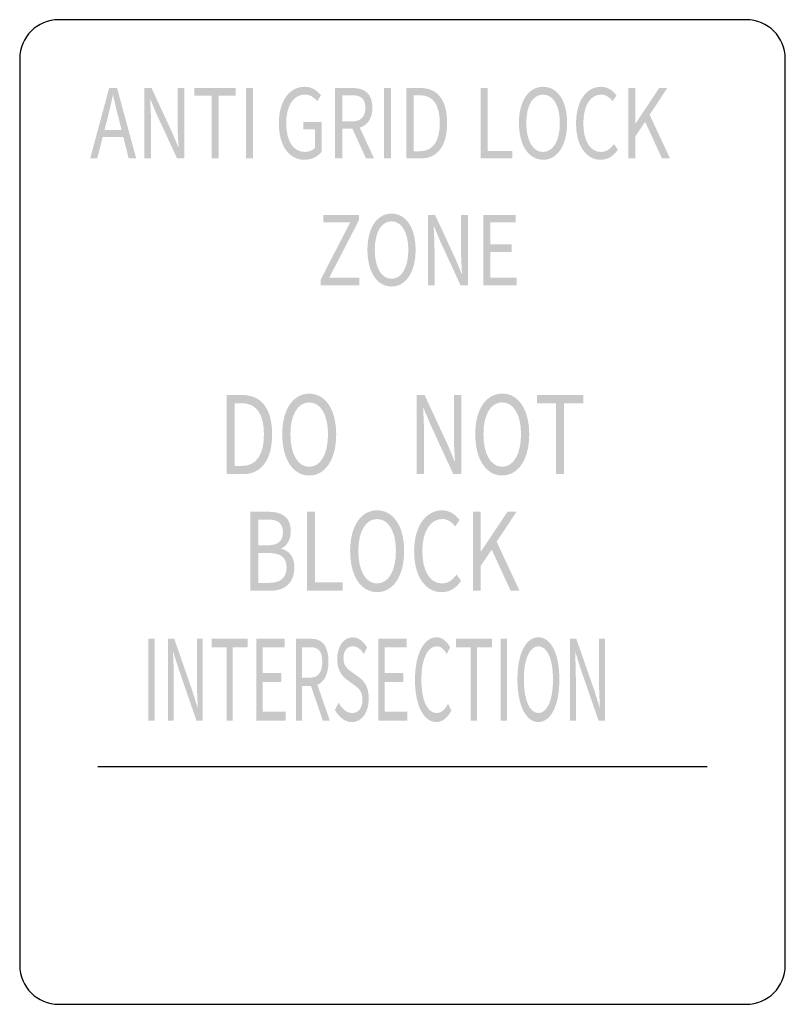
# Model space of a CAD drawing. Header units: inches. Extents: x -0.5 to 0.5, y -0.64 to 0.64.
import ezdxf

# ---------------------------------------------------------------- set-up
doc = ezdxf.new("R2010")
doc.units = ezdxf.units.IN
doc.header["$MEASUREMENT"] = 0

msp = doc.modelspace()

# ---------------------------------------------------------------- hatches: boundary and pattern name
h = msp.add_hatch(color=7)
h.paths.add_polyline_path([(-0.408, 0.4616), (-0.3987, 0.4616), (-0.3916, 0.4897), (-0.3646, 0.4897), (-0.3576, 0.4616), (-0.3478, 0.4616), (-0.3728, 0.5536), (-0.3831, 0.5536), (-0.408, 0.4616)])
edge = h.paths.add_edge_path(flags=0)
edge.add_line((-0.3892, 0.4988), (-0.3856, 0.513))
edge.add_spline(control_points=[(-0.3856, 0.513), (-0.383, 0.5234), (-0.3806, 0.5334), (-0.3783, 0.5442)], knot_values=[0, 0, 0, 0, 1, 1, 1, 1], degree=3, periodic=0)
edge.add_line((-0.3783, 0.5442), (-0.3779, 0.5442))
edge.add_spline(control_points=[(-0.3779, 0.5442), (-0.3755, 0.5335), (-0.3732, 0.5234), (-0.3705, 0.513)], knot_values=[0, 0, 0, 0, 1, 1, 1, 1], degree=3, periodic=0)
edge.add_line((-0.3705, 0.513), (-0.3669, 0.4988))
edge.add_line((-0.3669, 0.4988), (-0.3892, 0.4988))
h = msp.add_hatch(color=7)
edge = h.paths.add_edge_path()
edge.add_line((-0.3372, 0.4616), (-0.3285, 0.4616))
edge.add_line((-0.3285, 0.4616), (-0.3285, 0.5099))
edge.add_spline(control_points=[(-0.3285, 0.5099), (-0.3285, 0.5196), (-0.3292, 0.5293), (-0.3296, 0.5386)], knot_values=[0, 0, 0, 0, 1, 1, 1, 1], degree=3, periodic=0)
edge.add_line((-0.3296, 0.5386), (-0.3292, 0.5386))
edge.add_line((-0.3292, 0.5386), (-0.3213, 0.5197))
edge.add_line((-0.3213, 0.5197), (-0.2944, 0.4616))
edge.add_line((-0.2944, 0.4616), (-0.2849, 0.4616))
edge.add_line((-0.2849, 0.4616), (-0.2849, 0.5536))
edge.add_line((-0.2849, 0.5536), (-0.2937, 0.5536))
edge.add_line((-0.2937, 0.5536), (-0.2937, 0.5057))
edge.add_spline(control_points=[(-0.2937, 0.5057), (-0.2937, 0.4962), (-0.293, 0.4858), (-0.2924, 0.4766)], knot_values=[0, 0, 0, 0, 1, 1, 1, 1], degree=3, periodic=0)
edge.add_line((-0.2924, 0.4766), (-0.2929, 0.4766))
edge.add_line((-0.2929, 0.4766), (-0.3009, 0.4956))
edge.add_line((-0.3009, 0.4956), (-0.3278, 0.5536))
edge.add_line((-0.3278, 0.5536), (-0.3372, 0.5536))
edge.add_line((-0.3372, 0.5536), (-0.3372, 0.4616))
for points in [[(-0.2494, 0.4616), (-0.24, 0.4616), (-0.24, 0.5438), (-0.2177, 0.5438), (-0.2177, 0.5536), (-0.2717, 0.5536), (-0.2717, 0.5438), (-0.2494, 0.5438), (-0.2494, 0.4616)], [(-0.2045, 0.4616), (-0.1952, 0.4616), (-0.1952, 0.5536), (-0.2045, 0.5536), (-0.2045, 0.4616)], [(-0.0242, 0.4616), (-0.015, 0.4616), (-0.015, 0.5536), (-0.0242, 0.5536), (-0.0242, 0.4616)], [(0.1019, 0.4616), (0.1434, 0.4616), (0.1434, 0.4715), (0.1112, 0.4715), (0.1112, 0.5536), (0.1019, 0.5536), (0.1019, 0.4616)], [(0.295, 0.4616), (0.3043, 0.4616), (0.3043, 0.4907), (0.3169, 0.5095), (0.339, 0.4616), (0.3494, 0.4616), (0.3228, 0.5187), (0.3459, 0.5536), (0.3353, 0.5536), (0.3045, 0.5074), (0.3043, 0.5074), (0.3043, 0.5536), (0.295, 0.5536), (0.295, 0.4616)], [(-0.1071, 0.296), (-0.0563, 0.296), (-0.0563, 0.3059), (-0.0957, 0.3059), (-0.0568, 0.3811), (-0.0568, 0.388), (-0.1036, 0.388), (-0.1036, 0.3782), (-0.0683, 0.3782), (-0.1071, 0.303), (-0.1071, 0.296)], [(0.1057, 0.296), (0.1491, 0.296), (0.1491, 0.3059), (0.1149, 0.3059), (0.1149, 0.3394), (0.1428, 0.3394), (0.1428, 0.3494), (0.1149, 0.3494), (0.1149, 0.3782), (0.148, 0.3782), (0.148, 0.388), (0.1057, 0.388), (0.1057, 0.296)], [(0.2005, 0.0495), (0.211, 0.0495), (0.211, 0.1417), (0.236, 0.1417), (0.236, 0.1527), (0.1755, 0.1527), (0.1755, 0.1417), (0.2005, 0.1417), (0.2005, 0.0495)], [(-0.1247, -0.1029), (-0.0782, -0.1029), (-0.0782, -0.0918), (-0.1144, -0.0918), (-0.1144, 0.0003), (-0.1247, 0.0003), (-0.1247, -0.1029)], [(0.0919, -0.1029), (0.1023, -0.1029), (0.1023, -0.0702), (0.1165, -0.0491), (0.1413, -0.1029), (0.1529, -0.1029), (0.123, -0.0388), (0.1489, 0.0003), (0.1371, 0.0003), (0.1025, -0.0515), (0.1023, -0.0515), (0.1023, 0.0003), (0.0919, 0.0003), (0.0919, -0.1029)], [(-0.332, -0.2724), (-0.3239, -0.2724), (-0.3239, -0.1655), (-0.332, -0.1655), (-0.332, -0.2724)], [(-0.2298, -0.2724), (-0.2217, -0.2724), (-0.2217, -0.1769), (-0.2023, -0.1769), (-0.2023, -0.1655), (-0.2492, -0.1655), (-0.2492, -0.1769), (-0.2298, -0.1769), (-0.2298, -0.2724)], [(-0.1907, -0.2724), (-0.1528, -0.2724), (-0.1528, -0.2609), (-0.1827, -0.2609), (-0.1827, -0.222), (-0.1583, -0.222), (-0.1583, -0.2104), (-0.1827, -0.2104), (-0.1827, -0.1769), (-0.1538, -0.1769), (-0.1538, -0.1655), (-0.1907, -0.1655), (-0.1907, -0.2724)], [(-0.0315, -0.2724), (0.0064, -0.2724), (0.0064, -0.2609), (-0.0234, -0.2609), (-0.0234, -0.222), (0.0009, -0.222), (0.0009, -0.2104), (-0.0234, -0.2104), (-0.0234, -0.1769), (0.0054, -0.1769), (0.0054, -0.1655), (-0.0315, -0.1655), (-0.0315, -0.2724)], [(0.0892, -0.2724), (0.0973, -0.2724), (0.0973, -0.1769), (0.1167, -0.1769), (0.1167, -0.1655), (0.0697, -0.1655), (0.0697, -0.1769), (0.0892, -0.1769), (0.0892, -0.2724)], [(0.1283, -0.2724), (0.1363, -0.2724), (0.1363, -0.1655), (0.1283, -0.1655), (0.1283, -0.2724)]]:
    msp.add_hatch(color=7).paths.add_polyline_path(points)
h = msp.add_hatch(color=7)
edge = h.paths.add_edge_path()
edge.add_spline(control_points=[(-0.1282, 0.4599), (-0.1184, 0.4599), (-0.1102, 0.4644), (-0.1055, 0.4706)], knot_values=[0, 0, 0, 0, 1, 1, 1, 1], degree=3, periodic=0)
edge.add_line((-0.1055, 0.4706), (-0.1055, 0.5093))
edge.add_line((-0.1055, 0.5093), (-0.1297, 0.5093))
edge.add_line((-0.1297, 0.5093), (-0.1297, 0.4996))
edge.add_line((-0.1297, 0.4996), (-0.1141, 0.4996))
edge.add_line((-0.1141, 0.4996), (-0.1141, 0.4755))
edge.add_spline(control_points=[(-0.1141, 0.4755), (-0.117, 0.4721), (-0.1221, 0.4701), (-0.1273, 0.4701), (-0.1431, 0.4701), (-0.1519, 0.4847), (-0.1519, 0.5079), (-0.1519, 0.5308), (-0.1423, 0.545), (-0.1274, 0.545), (-0.1201, 0.545), (-0.1153, 0.5411), (-0.1116, 0.5364)], knot_values=[0, 0, 0, 0, 1, 1, 1, 2, 2, 2, 3, 3, 3, 4, 4, 4, 4], degree=3, periodic=0)
edge.add_line((-0.1116, 0.5364), (-0.1065, 0.5439))
edge.add_spline(control_points=[(-0.1065, 0.5439), (-0.1108, 0.5494), (-0.1175, 0.5552), (-0.1277, 0.5552), (-0.1472, 0.5552), (-0.1615, 0.5373), (-0.1615, 0.5075), (-0.1615, 0.4776), (-0.1476, 0.4599), (-0.1282, 0.4599)], knot_values=[0, 0, 0, 0, 1, 1, 1, 2, 2, 2, 3, 3, 3, 3], degree=3, periodic=0)
h = msp.add_hatch(color=7)
edge = h.paths.add_edge_path()
edge.add_line((-0.0476, 0.4616), (-0.0371, 0.4616))
edge.add_line((-0.0371, 0.4616), (-0.0558, 0.5019))
edge.add_spline(control_points=[(-0.0558, 0.5019), (-0.0459, 0.5049), (-0.0393, 0.5134), (-0.0393, 0.5278), (-0.0393, 0.5469), (-0.05, 0.5536), (-0.065, 0.5536)], knot_values=[0, 0, 0, 0, 1, 1, 1, 2, 2, 2, 2], degree=3, periodic=0)
edge.add_line((-0.065, 0.5536), (-0.088, 0.5536))
edge.add_line((-0.088, 0.5536), (-0.088, 0.4616))
edge.add_line((-0.088, 0.4616), (-0.0787, 0.4616))
edge.add_line((-0.0787, 0.4616), (-0.0787, 0.5006))
edge.add_line((-0.0787, 0.5006), (-0.0655, 0.5006))
edge.add_line((-0.0655, 0.5006), (-0.0476, 0.4616))
edge = h.paths.add_edge_path(flags=0)
edge.add_line((-0.0787, 0.5099), (-0.0787, 0.5442))
edge.add_line((-0.0787, 0.5442), (-0.0664, 0.5442))
edge.add_spline(control_points=[(-0.0664, 0.5442), (-0.0548, 0.5442), (-0.0485, 0.5399), (-0.0485, 0.5278), (-0.0485, 0.5158), (-0.0548, 0.5099), (-0.0664, 0.5099)], knot_values=[0, 0, 0, 0, 1, 1, 1, 2, 2, 2, 2], degree=3, periodic=0)
edge.add_line((-0.0664, 0.5099), (-0.0787, 0.5099))
h = msp.add_hatch(color=7)
edge = h.paths.add_edge_path()
edge.add_line((0.0052, 0.4616), (0.024, 0.4616))
edge.add_spline(control_points=[(0.024, 0.4616), (0.0462, 0.4616), (0.0583, 0.4788), (0.0583, 0.5079), (0.0583, 0.5373), (0.0462, 0.5536), (0.0236, 0.5536)], knot_values=[0, 0, 0, 0, 1, 1, 1, 2, 2, 2, 2], degree=3, periodic=0)
edge.add_line((0.0236, 0.5536), (0.0052, 0.5536))
edge.add_line((0.0052, 0.5536), (0.0052, 0.4616))
edge = h.paths.add_edge_path(flags=0)
edge.add_line((0.0145, 0.4711), (0.0145, 0.5442))
edge.add_line((0.0145, 0.5442), (0.0228, 0.5442))
edge.add_spline(control_points=[(0.0228, 0.5442), (0.0402, 0.5442), (0.0487, 0.5312), (0.0487, 0.5079), (0.0487, 0.4847), (0.0402, 0.4711), (0.0228, 0.4711)], knot_values=[0, 0, 0, 0, 1, 1, 1, 2, 2, 2, 2], degree=3, periodic=0)
edge.add_line((0.0228, 0.4711), (0.0145, 0.4711))
h = msp.add_hatch(color=7)
edge = h.paths.add_edge_path()
edge.add_spline(control_points=[(0.1836, 0.4599), (0.2021, 0.4599), (0.215, 0.4784), (0.215, 0.5079), (0.215, 0.5374), (0.2021, 0.5552), (0.1836, 0.5552), (0.1651, 0.5552), (0.1521, 0.5374), (0.1521, 0.5079), (0.1521, 0.4784), (0.1651, 0.4599), (0.1836, 0.4599)], knot_values=[0, 0, 0, 0, 1, 1, 1, 2, 2, 2, 3, 3, 3, 4, 4, 4, 4], degree=3, periodic=0)
edge = h.paths.add_edge_path(flags=0)
edge.add_spline(control_points=[(0.1836, 0.4701), (0.1703, 0.4701), (0.1617, 0.4849), (0.1617, 0.5079), (0.1617, 0.5308), (0.1703, 0.545), (0.1836, 0.545), (0.1968, 0.545), (0.2055, 0.5308), (0.2055, 0.5079), (0.2055, 0.4849), (0.1968, 0.4701), (0.1836, 0.4701)], knot_values=[0, 0, 0, 0, 1, 1, 1, 2, 2, 2, 3, 3, 3, 4, 4, 4, 4], degree=3, periodic=0)
h = msp.add_hatch(color=7)
edge = h.paths.add_edge_path()
edge.add_spline(control_points=[(0.2587, 0.4599), (0.2682, 0.4599), (0.2755, 0.4647), (0.2813, 0.4731)], knot_values=[0, 0, 0, 0, 1, 1, 1, 1], degree=3, periodic=0)
edge.add_line((0.2813, 0.4731), (0.2762, 0.4805))
edge.add_spline(control_points=[(0.2762, 0.4805), (0.2714, 0.474), (0.2661, 0.4701), (0.2591, 0.4701), (0.245, 0.4701), (0.2362, 0.4847), (0.2362, 0.5079), (0.2362, 0.5308), (0.2455, 0.545), (0.2594, 0.545), (0.2657, 0.545), (0.2705, 0.5415), (0.2745, 0.5364)], knot_values=[0, 0, 0, 0, 1, 1, 1, 2, 2, 2, 3, 3, 3, 4, 4, 4, 4], degree=3, periodic=0)
edge.add_line((0.2745, 0.5364), (0.2795, 0.5439))
edge.add_spline(control_points=[(0.2795, 0.5439), (0.2753, 0.5498), (0.2682, 0.5552), (0.2593, 0.5552), (0.2406, 0.5552), (0.2267, 0.5373), (0.2267, 0.5075), (0.2267, 0.4776), (0.2403, 0.4599), (0.2587, 0.4599)], knot_values=[0, 0, 0, 0, 1, 1, 1, 2, 2, 2, 3, 3, 3, 3], degree=3, periodic=0)
h = msp.add_hatch(color=7)
edge = h.paths.add_edge_path()
edge.add_spline(control_points=[(-0.0143, 0.2944), (0.0041, 0.2944), (0.0171, 0.3128), (0.0171, 0.3423), (0.0171, 0.3718), (0.0041, 0.3896), (-0.0143, 0.3896), (-0.0328, 0.3896), (-0.0458, 0.3718), (-0.0458, 0.3423), (-0.0458, 0.3128), (-0.0328, 0.2944), (-0.0143, 0.2944)], knot_values=[0, 0, 0, 0, 1, 1, 1, 2, 2, 2, 3, 3, 3, 4, 4, 4, 4], degree=3, periodic=0)
edge = h.paths.add_edge_path(flags=0)
edge.add_spline(control_points=[(-0.0143, 0.3045), (-0.0276, 0.3045), (-0.0362, 0.3194), (-0.0362, 0.3423), (-0.0362, 0.3653), (-0.0276, 0.3795), (-0.0143, 0.3795), (-0.0011, 0.3795), (0.0076, 0.3653), (0.0076, 0.3423), (0.0076, 0.3194), (-0.0011, 0.3045), (-0.0143, 0.3045)], knot_values=[0, 0, 0, 0, 1, 1, 1, 2, 2, 2, 3, 3, 3, 4, 4, 4, 4], degree=3, periodic=0)
h = msp.add_hatch(color=7)
edge = h.paths.add_edge_path()
edge.add_line((0.0331, 0.296), (0.0418, 0.296))
edge.add_line((0.0418, 0.296), (0.0418, 0.3443))
edge.add_spline(control_points=[(0.0418, 0.3443), (0.0418, 0.354), (0.0411, 0.3638), (0.0407, 0.3731)], knot_values=[0, 0, 0, 0, 1, 1, 1, 1], degree=3, periodic=0)
edge.add_line((0.0407, 0.3731), (0.0411, 0.3731))
edge.add_line((0.0411, 0.3731), (0.049, 0.3541))
edge.add_line((0.049, 0.3541), (0.0758, 0.296))
edge.add_line((0.0758, 0.296), (0.0854, 0.296))
edge.add_line((0.0854, 0.296), (0.0854, 0.388))
edge.add_line((0.0854, 0.388), (0.0765, 0.388))
edge.add_line((0.0765, 0.388), (0.0765, 0.3402))
edge.add_spline(control_points=[(0.0765, 0.3402), (0.0765, 0.3307), (0.0772, 0.3202), (0.0778, 0.3111)], knot_values=[0, 0, 0, 0, 1, 1, 1, 1], degree=3, periodic=0)
edge.add_line((0.0778, 0.3111), (0.0773, 0.3111))
edge.add_line((0.0773, 0.3111), (0.0694, 0.33))
edge.add_line((0.0694, 0.33), (0.0425, 0.388))
edge.add_line((0.0425, 0.388), (0.0331, 0.388))
edge.add_line((0.0331, 0.388), (0.0331, 0.296))
h = msp.add_hatch(color=7)
edge = h.paths.add_edge_path()
edge.add_spline(control_points=[(-0.1218, 0.0476), (-0.1011, 0.0476), (-0.0866, 0.0683), (-0.0866, 0.1014), (-0.0866, 0.1345), (-0.1011, 0.1545), (-0.1218, 0.1545), (-0.1426, 0.1545), (-0.1571, 0.1345), (-0.1571, 0.1014), (-0.1571, 0.0683), (-0.1426, 0.0476), (-0.1218, 0.0476)], knot_values=[0, 0, 0, 0, 1, 1, 1, 2, 2, 2, 3, 3, 3, 4, 4, 4, 4], degree=3, periodic=0)
edge = h.paths.add_edge_path(flags=0)
edge.add_spline(control_points=[(-0.1218, 0.059), (-0.1367, 0.059), (-0.1464, 0.0756), (-0.1464, 0.1014), (-0.1464, 0.1272), (-0.1367, 0.1431), (-0.1218, 0.1431), (-0.107, 0.1431), (-0.0973, 0.1272), (-0.0973, 0.1014), (-0.0973, 0.0756), (-0.107, 0.059), (-0.1218, 0.059)], knot_values=[0, 0, 0, 0, 1, 1, 1, 2, 2, 2, 3, 3, 3, 4, 4, 4, 4], degree=3, periodic=0)
h = msp.add_hatch(color=7)
edge = h.paths.add_edge_path()
edge.add_spline(control_points=[(0.1302, 0.0477), (0.151, 0.0477), (0.1655, 0.0684), (0.1655, 0.1015), (0.1655, 0.1346), (0.151, 0.1546), (0.1302, 0.1546), (0.1095, 0.1546), (0.095, 0.1346), (0.095, 0.1015), (0.095, 0.0684), (0.1095, 0.0477), (0.1302, 0.0477)], knot_values=[0, 0, 0, 0, 1, 1, 1, 2, 2, 2, 3, 3, 3, 4, 4, 4, 4], degree=3, periodic=0)
edge = h.paths.add_edge_path(flags=0)
edge.add_spline(control_points=[(0.1302, 0.0591), (0.1153, 0.0591), (0.1057, 0.0757), (0.1057, 0.1015), (0.1057, 0.1272), (0.1153, 0.1431), (0.1302, 0.1431), (0.1451, 0.1431), (0.1548, 0.1272), (0.1548, 0.1015), (0.1548, 0.0757), (0.1451, 0.0591), (0.1302, 0.0591)], knot_values=[0, 0, 0, 0, 1, 1, 1, 2, 2, 2, 3, 3, 3, 4, 4, 4, 4], degree=3, periodic=0)
h = msp.add_hatch(color=7)
edge = h.paths.add_edge_path()
edge.add_line((-0.2298, 0.0494), (-0.2087, 0.0494))
edge.add_spline(control_points=[(-0.2087, 0.0494), (-0.1838, 0.0494), (-0.1703, 0.0687), (-0.1703, 0.1014), (-0.1703, 0.1344), (-0.1838, 0.1527), (-0.2091, 0.1527)], knot_values=[0, 0, 0, 0, 1, 1, 1, 2, 2, 2, 2], degree=3, periodic=0)
edge.add_line((-0.2091, 0.1527), (-0.2298, 0.1527))
edge.add_line((-0.2298, 0.1527), (-0.2298, 0.0494))
edge = h.paths.add_edge_path(flags=0)
edge.add_line((-0.2194, 0.0601), (-0.2194, 0.1421))
edge.add_line((-0.2194, 0.1421), (-0.21, 0.1421))
edge.add_spline(control_points=[(-0.21, 0.1421), (-0.1906, 0.1421), (-0.181, 0.1276), (-0.181, 0.1014), (-0.181, 0.0753), (-0.1906, 0.0601), (-0.21, 0.0601)], knot_values=[0, 0, 0, 0, 1, 1, 1, 2, 2, 2, 2], degree=3, periodic=0)
edge.add_line((-0.21, 0.0601), (-0.2194, 0.0601))
h = msp.add_hatch(color=7)
edge = h.paths.add_edge_path()
edge.add_line((0.0183, 0.0495), (0.0281, 0.0495))
edge.add_line((0.0281, 0.0495), (0.0281, 0.1037))
edge.add_spline(control_points=[(0.0281, 0.1037), (0.0281, 0.1146), (0.0274, 0.1255), (0.0269, 0.136)], knot_values=[0, 0, 0, 0, 1, 1, 1, 1], degree=3, periodic=0)
edge.add_line((0.0269, 0.136), (0.0274, 0.136))
edge.add_line((0.0274, 0.136), (0.0363, 0.1147))
edge.add_line((0.0363, 0.1147), (0.0663, 0.0495))
edge.add_line((0.0663, 0.0495), (0.077, 0.0495))
edge.add_line((0.077, 0.0495), (0.077, 0.1527))
edge.add_line((0.077, 0.1527), (0.0671, 0.1527))
edge.add_line((0.0671, 0.1527), (0.0671, 0.0991))
edge.add_spline(control_points=[(0.0671, 0.0991), (0.0671, 0.0884), (0.0679, 0.0767), (0.0686, 0.0664)], knot_values=[0, 0, 0, 0, 1, 1, 1, 1], degree=3, periodic=0)
edge.add_line((0.0686, 0.0664), (0.068, 0.0664))
edge.add_line((0.068, 0.0664), (0.0591, 0.0877))
edge.add_line((0.0591, 0.0877), (0.0289, 0.1527))
edge.add_line((0.0289, 0.1527), (0.0183, 0.1527))
edge.add_line((0.0183, 0.1527), (0.0183, 0.0495))
h = msp.add_hatch(color=7)
edge = h.paths.add_edge_path()
edge.add_line((-0.1988, -0.1029), (-0.1725, -0.1029))
edge.add_spline(control_points=[(-0.1725, -0.1029), (-0.154, -0.1029), (-0.1412, -0.0929), (-0.1412, -0.0726), (-0.1412, -0.0585), (-0.1482, -0.0504), (-0.158, -0.048)], knot_values=[0, 0, 0, 0, 1, 1, 1, 2, 2, 2, 2], degree=3, periodic=0)
edge.add_line((-0.158, -0.048), (-0.158, -0.0473))
edge.add_spline(control_points=[(-0.158, -0.0473), (-0.1502, -0.0442), (-0.1459, -0.0351), (-0.1459, -0.0249), (-0.1459, -0.0067), (-0.1576, 0.0003), (-0.1743, 0.0003)], knot_values=[0, 0, 0, 0, 1, 1, 1, 2, 2, 2, 2], degree=3, periodic=0)
edge.add_line((-0.1743, 0.0003), (-0.1988, 0.0003))
edge.add_line((-0.1988, 0.0003), (-0.1988, -0.1029))
edge = h.paths.add_edge_path(flags=0)
edge.add_line((-0.1884, -0.0925), (-0.1884, -0.0536))
edge.add_line((-0.1884, -0.0536), (-0.174, -0.0536))
edge.add_spline(control_points=[(-0.174, -0.0536), (-0.1594, -0.0536), (-0.1514, -0.0594), (-0.1514, -0.0722), (-0.1514, -0.0861), (-0.1598, -0.0925), (-0.174, -0.0925)], knot_values=[0, 0, 0, 0, 1, 1, 1, 2, 2, 2, 2], degree=3, periodic=0)
edge.add_line((-0.174, -0.0925), (-0.1884, -0.0925))
edge = h.paths.add_edge_path(flags=0)
edge.add_line((-0.1884, -0.0435), (-0.1884, -0.0099))
edge.add_line((-0.1884, -0.0099), (-0.1757, -0.0099))
edge.add_spline(control_points=[(-0.1757, -0.0099), (-0.1627, -0.0099), (-0.1562, -0.0144), (-0.1562, -0.0266), (-0.1562, -0.0371), (-0.1619, -0.0435), (-0.1761, -0.0435)], knot_values=[0, 0, 0, 0, 1, 1, 1, 2, 2, 2, 2], degree=3, periodic=0)
edge.add_line((-0.1761, -0.0435), (-0.1884, -0.0435))
h = msp.add_hatch(color=7)
edge = h.paths.add_edge_path()
edge.add_spline(control_points=[(-0.0331, -0.1047), (-0.0124, -0.1047), (0.0021, -0.084), (0.0021, -0.0509), (0.0021, -0.0178), (-0.0124, 0.0022), (-0.0331, 0.0022), (-0.0539, 0.0022), (-0.0684, -0.0178), (-0.0684, -0.0509), (-0.0684, -0.084), (-0.0539, -0.1047), (-0.0331, -0.1047)], knot_values=[0, 0, 0, 0, 1, 1, 1, 2, 2, 2, 3, 3, 3, 4, 4, 4, 4], degree=3, periodic=0)
edge = h.paths.add_edge_path(flags=0)
edge.add_spline(control_points=[(-0.0331, -0.0933), (-0.048, -0.0933), (-0.0577, -0.0767), (-0.0577, -0.0509), (-0.0577, -0.0251), (-0.048, -0.0092), (-0.0331, -0.0092), (-0.0183, -0.0092), (-0.0086, -0.0251), (-0.0086, -0.0509), (-0.0086, -0.0767), (-0.0183, -0.0933), (-0.0331, -0.0933)], knot_values=[0, 0, 0, 0, 1, 1, 1, 2, 2, 2, 3, 3, 3, 4, 4, 4, 4], degree=3, periodic=0)
h = msp.add_hatch(color=7)
edge = h.paths.add_edge_path()
edge.add_spline(control_points=[(0.0511, -0.1047), (0.0618, -0.1047), (0.07, -0.0994), (0.0765, -0.0899)], knot_values=[0, 0, 0, 0, 1, 1, 1, 1], degree=3, periodic=0)
edge.add_line((0.0765, -0.0899), (0.0707, -0.0816))
edge.add_spline(control_points=[(0.0707, -0.0816), (0.0654, -0.0889), (0.0595, -0.0933), (0.0516, -0.0933), (0.0358, -0.0933), (0.0259, -0.077), (0.0259, -0.0509), (0.0259, -0.0251), (0.0364, -0.0092), (0.0519, -0.0092), (0.059, -0.0092), (0.0644, -0.0132), (0.0688, -0.0189)], knot_values=[0, 0, 0, 0, 1, 1, 1, 2, 2, 2, 3, 3, 3, 4, 4, 4, 4], degree=3, periodic=0)
edge.add_line((0.0688, -0.0189), (0.0745, -0.0105))
edge.add_spline(control_points=[(0.0745, -0.0105), (0.0697, -0.0039), (0.0618, 0.0022), (0.0518, 0.0022), (0.0309, 0.0022), (0.0152, -0.018), (0.0152, -0.0513), (0.0152, -0.0849), (0.0305, -0.1047), (0.0511, -0.1047)], knot_values=[0, 0, 0, 0, 1, 1, 1, 2, 2, 2, 3, 3, 3, 3], degree=3, periodic=0)
h = msp.add_hatch(color=7)
edge = h.paths.add_edge_path()
edge.add_line((-0.3064, -0.2724), (-0.2987, -0.2724))
edge.add_line((-0.2987, -0.2724), (-0.2987, -0.2163))
edge.add_spline(control_points=[(-0.2987, -0.2163), (-0.2987, -0.205), (-0.2994, -0.1937), (-0.2997, -0.1829)], knot_values=[0, 0, 0, 0, 1, 1, 1, 1], degree=3, periodic=0)
edge.add_line((-0.2997, -0.1829), (-0.2994, -0.1829))
edge.add_line((-0.2994, -0.1829), (-0.2924, -0.2049))
edge.add_line((-0.2924, -0.2049), (-0.2691, -0.2724))
edge.add_line((-0.2691, -0.2724), (-0.2608, -0.2724))
edge.add_line((-0.2608, -0.2724), (-0.2608, -0.1655))
edge.add_line((-0.2608, -0.1655), (-0.2685, -0.1655))
edge.add_line((-0.2685, -0.1655), (-0.2685, -0.2211))
edge.add_spline(control_points=[(-0.2685, -0.2211), (-0.2685, -0.2322), (-0.2679, -0.2443), (-0.2673, -0.2549)], knot_values=[0, 0, 0, 0, 1, 1, 1, 1], degree=3, periodic=0)
edge.add_line((-0.2673, -0.2549), (-0.2678, -0.2549))
edge.add_line((-0.2678, -0.2549), (-0.2747, -0.2329))
edge.add_line((-0.2747, -0.2329), (-0.2981, -0.1655))
edge.add_line((-0.2981, -0.1655), (-0.3064, -0.1655))
edge.add_line((-0.3064, -0.1655), (-0.3064, -0.2724))
h = msp.add_hatch(color=7)
edge = h.paths.add_edge_path()
edge.add_line((-0.104, -0.2724), (-0.0949, -0.2724))
edge.add_line((-0.0949, -0.2724), (-0.1112, -0.2256))
edge.add_spline(control_points=[(-0.1112, -0.2256), (-0.1025, -0.2221), (-0.0967, -0.2122), (-0.0967, -0.1954), (-0.0967, -0.1733), (-0.1061, -0.1655), (-0.1191, -0.1655)], knot_values=[0, 0, 0, 0, 1, 1, 1, 2, 2, 2, 2], degree=3, periodic=0)
edge.add_line((-0.1191, -0.1655), (-0.1392, -0.1655))
edge.add_line((-0.1392, -0.1655), (-0.1392, -0.2724))
edge.add_line((-0.1392, -0.2724), (-0.1311, -0.2724))
edge.add_line((-0.1311, -0.2724), (-0.1311, -0.2271))
edge.add_line((-0.1311, -0.2271), (-0.1196, -0.2271))
edge.add_line((-0.1196, -0.2271), (-0.104, -0.2724))
edge = h.paths.add_edge_path(flags=0)
edge.add_line((-0.1311, -0.2163), (-0.1311, -0.1765))
edge.add_line((-0.1311, -0.1765), (-0.1204, -0.1765))
edge.add_spline(control_points=[(-0.1204, -0.1765), (-0.1103, -0.1765), (-0.1048, -0.1814), (-0.1048, -0.1954), (-0.1048, -0.2094), (-0.1103, -0.2163), (-0.1204, -0.2163)], knot_values=[0, 0, 0, 0, 1, 1, 1, 2, 2, 2, 2], degree=3, periodic=0)
edge.add_line((-0.1204, -0.2163), (-0.1311, -0.2163))
h = msp.add_hatch(color=7)
edge = h.paths.add_edge_path()
edge.add_spline(control_points=[(-0.0659, -0.2743), (-0.0525, -0.2743), (-0.0441, -0.2609), (-0.0441, -0.244), (-0.0441, -0.2281), (-0.0499, -0.2208), (-0.0573, -0.2154)], knot_values=[0, 0, 0, 0, 1, 1, 1, 2, 2, 2, 2], degree=3, periodic=0)
edge.add_line((-0.0573, -0.2154), (-0.0664, -0.2088))
edge.add_spline(control_points=[(-0.0664, -0.2088), (-0.0714, -0.2053), (-0.0771, -0.2014), (-0.0771, -0.1909), (-0.0771, -0.1814), (-0.0723, -0.1754), (-0.0651, -0.1754), (-0.0591, -0.1754), (-0.0544, -0.1792), (-0.0505, -0.1854)], knot_values=[0, 0, 0, 0, 1, 1, 1, 2, 2, 2, 3, 3, 3, 3], degree=3, periodic=0)
edge.add_line((-0.0505, -0.1854), (-0.0463, -0.1768))
edge.add_spline(control_points=[(-0.0463, -0.1768), (-0.0507, -0.169), (-0.0575, -0.1636), (-0.0651, -0.1636), (-0.0767, -0.1636), (-0.0853, -0.1754), (-0.0853, -0.1919), (-0.0853, -0.2075), (-0.0782, -0.2151), (-0.0722, -0.2193)], knot_values=[0, 0, 0, 0, 1, 1, 1, 2, 2, 2, 3, 3, 3, 3], degree=3, periodic=0)
edge.add_line((-0.0722, -0.2193), (-0.0631, -0.226))
edge.add_spline(control_points=[(-0.0631, -0.226), (-0.0569, -0.2306), (-0.0523, -0.2341), (-0.0523, -0.2451), (-0.0523, -0.2555), (-0.0573, -0.2625), (-0.0658, -0.2625), (-0.0724, -0.2625), (-0.0789, -0.2572), (-0.0834, -0.2492)], knot_values=[0, 0, 0, 0, 1, 1, 1, 2, 2, 2, 3, 3, 3, 3], degree=3, periodic=0)
edge.add_line((-0.0834, -0.2492), (-0.0883, -0.2585))
edge.add_spline(control_points=[(-0.0883, -0.2585), (-0.0827, -0.2682), (-0.075, -0.2743), (-0.0659, -0.2743)], knot_values=[0, 0, 0, 0, 1, 1, 1, 1], degree=3, periodic=0)
h = msp.add_hatch(color=7)
edge = h.paths.add_edge_path()
edge.add_spline(control_points=[(0.0442, -0.2743), (0.0525, -0.2743), (0.0588, -0.2688), (0.0639, -0.259)], knot_values=[0, 0, 0, 0, 1, 1, 1, 1], degree=3, periodic=0)
edge.add_line((0.0639, -0.259), (0.0594, -0.2504))
edge.add_spline(control_points=[(0.0594, -0.2504), (0.0553, -0.258), (0.0507, -0.2625), (0.0445, -0.2625), (0.0323, -0.2625), (0.0246, -0.2456), (0.0246, -0.2186), (0.0246, -0.1919), (0.0327, -0.1754), (0.0448, -0.1754), (0.0503, -0.1754), (0.0545, -0.1795), (0.0579, -0.1855)], knot_values=[0, 0, 0, 0, 1, 1, 1, 2, 2, 2, 3, 3, 3, 4, 4, 4, 4], degree=3, periodic=0)
edge.add_line((0.0579, -0.1855), (0.0623, -0.1768))
edge.add_spline(control_points=[(0.0623, -0.1768), (0.0586, -0.1699), (0.0525, -0.1636), (0.0447, -0.1636), (0.0284, -0.1636), (0.0163, -0.1845), (0.0163, -0.219), (0.0163, -0.2537), (0.0282, -0.2743), (0.0442, -0.2743)], knot_values=[0, 0, 0, 0, 1, 1, 1, 2, 2, 2, 3, 3, 3, 3], degree=3, periodic=0)
h = msp.add_hatch(color=7)
edge = h.paths.add_edge_path()
edge.add_spline(control_points=[(0.1775, -0.2743), (0.1936, -0.2743), (0.2049, -0.2529), (0.2049, -0.2186), (0.2049, -0.1843), (0.1936, -0.1636), (0.1775, -0.1636), (0.1614, -0.1636), (0.1501, -0.1843), (0.1501, -0.2186), (0.1501, -0.2529), (0.1614, -0.2743), (0.1775, -0.2743)], knot_values=[0, 0, 0, 0, 1, 1, 1, 2, 2, 2, 3, 3, 3, 4, 4, 4, 4], degree=3, periodic=0)
edge = h.paths.add_edge_path(flags=0)
edge.add_spline(control_points=[(0.1775, -0.2625), (0.166, -0.2625), (0.1585, -0.2453), (0.1585, -0.2186), (0.1585, -0.1919), (0.166, -0.1754), (0.1775, -0.1754), (0.1891, -0.1754), (0.1966, -0.1919), (0.1966, -0.2186), (0.1966, -0.2453), (0.1891, -0.2625), (0.1775, -0.2625)], knot_values=[0, 0, 0, 0, 1, 1, 1, 2, 2, 2, 3, 3, 3, 4, 4, 4, 4], degree=3, periodic=0)
h = msp.add_hatch(color=7)
edge = h.paths.add_edge_path()
edge.add_line((0.2188, -0.2724), (0.2264, -0.2724))
edge.add_line((0.2264, -0.2724), (0.2264, -0.2163))
edge.add_spline(control_points=[(0.2264, -0.2163), (0.2264, -0.205), (0.2258, -0.1937), (0.2255, -0.1829)], knot_values=[0, 0, 0, 0, 1, 1, 1, 1], degree=3, periodic=0)
edge.add_line((0.2255, -0.1829), (0.2258, -0.1829))
edge.add_line((0.2258, -0.1829), (0.2327, -0.2049))
edge.add_line((0.2327, -0.2049), (0.2561, -0.2724))
edge.add_line((0.2561, -0.2724), (0.2644, -0.2724))
edge.add_line((0.2644, -0.2724), (0.2644, -0.1655))
edge.add_line((0.2644, -0.1655), (0.2567, -0.1655))
edge.add_line((0.2567, -0.1655), (0.2567, -0.2211))
edge.add_spline(control_points=[(0.2567, -0.2211), (0.2567, -0.2322), (0.2573, -0.2443), (0.2578, -0.2549)], knot_values=[0, 0, 0, 0, 1, 1, 1, 1], degree=3, periodic=0)
edge.add_line((0.2578, -0.2549), (0.2574, -0.2549))
edge.add_line((0.2574, -0.2549), (0.2505, -0.2329))
edge.add_line((0.2505, -0.2329), (0.227, -0.1655))
edge.add_line((0.227, -0.1655), (0.2188, -0.1655))
edge.add_line((0.2188, -0.1655), (0.2188, -0.2724))

# ---------------------------------------------------------------- linework, layer by layer
at = {"color": 7}
for p, q in [((0.4491, 0.6428), (-0.4491, 0.6428)), ((-0.5, 0.5919), (-0.5, -0.5919)), ((0.5, -0.5919), (0.5, 0.5919)), ((-0.3981, -0.3325), (0.3981, -0.3325)), ((-0.4491, -0.6428), (0.4491, -0.6428))]:
    msp.add_line(p, q, dxfattribs=at)
for points in [[(-0.4491, 0.6428), (-0.4772, 0.6428), (-0.5, 0.62), (-0.5, 0.5919)], [(0.5, 0.5919), (0.5, 0.62), (0.4772, 0.6428), (0.4491, 0.6428)], [(-0.5, -0.5919), (-0.5, -0.62), (-0.4772, -0.6428), (-0.4491, -0.6428)], [(0.4491, -0.6428), (0.4772, -0.6428), (0.5, -0.62), (0.5, -0.5919)]]:
    msp.add_open_spline(points, degree=3, dxfattribs=at)

doc.saveas('drawing.dxf')
